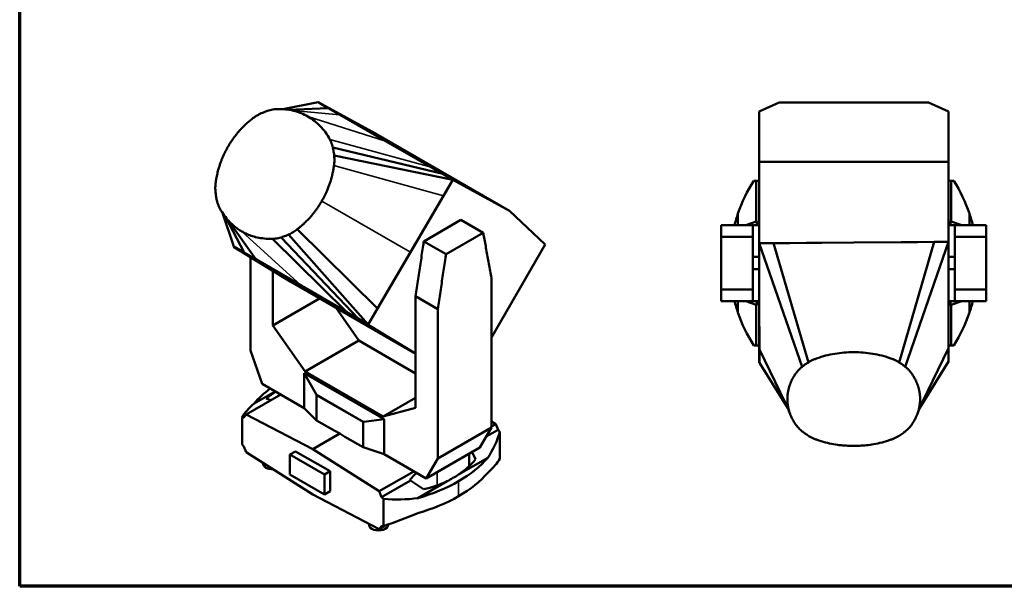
# Paper-space layout 'Sheet_1' of a CAD drawing. Header units: millimetres. Extents: x 1 to 117, y 1 to 117.
# Tile 1 of 6: x 1 to 64, y 1 to 37. Entities that reach past the tile are written whole.
import ezdxf

# ---------------------------------------------------------------- set-up
doc = ezdxf.new("R2010")
doc.units = ezdxf.units.MM
for name, color, linetype, lineweight in [('Border (ISO)', 7, 'Continuous', 70), ('Visible (ISO)', 7, 'Continuous', 50), ('Visible Narrow (ISO)', 7, 'Continuous', 35)]:
    doc.layers.add(name, color=color, linetype=linetype, lineweight=lineweight)

# ---------------------------------------------------------------- blocks, each defined once
blk = doc.blocks.new('Borders Chauvet')
at = {"layer": 'Border (ISO)'}
for p, q in [((0.787, 0.787), (0.787, 117.323)), ((117.323, 0.787), (0.787, 0.787))]:
    blk.add_line(p, q, dxfattribs=at)

psp = doc.layouts.new('Sheet_1')

# ---------------------------------------------------------------- linework, layer by layer
at = {"layer": 'Visible (ISO)'}
for p, q in [((19.978, 31.915), (17.709, 31.474)), ((19.985, 31.926), (19.978, 31.915)), ((19.978, 31.915), (20.634, 31.538)), ((28.651, 26.924), (19.985, 31.926)), ((19.985, 31.926), (23.679, 29.905)), ((48.343, 31.32), (49.628, 31.889)), ((49.628, 31.889), (59.233, 31.889)), ((59.233, 31.889), (60.517, 31.32)), ((20.634, 31.538), (18.08, 31.435)), ((20.634, 31.538), (21.387, 31.104)), ((21.387, 31.104), (24.315, 29.42)), ((48.343, 28.08), (48.343, 31.32)), ((60.517, 31.32), (60.517, 28.08)), ((23.679, 29.905), (32.287, 24.935)), ((24.315, 29.42), (27.243, 27.735)), ((27.996, 27.302), (20.93, 29)), ((28.651, 26.924), (21.013, 28.5)), ((48.343, 22.857), (48.343, 28.08)), ((48.343, 28.08), (60.517, 28.08)), ((60.517, 28.08), (60.517, 22.939)), ((27.243, 27.735), (27.996, 27.302)), ((27.996, 27.302), (28.651, 26.924)), ((28.651, 26.924), (28.045, 25.889)), ((32.287, 24.935), (28.651, 26.924)), ((48.16, 26.87), (48, 26.87)), ((48.16, 24.257), (48.16, 26.87)), ((48.343, 26.87), (48.16, 26.87)), ((60.517, 26.87), (60.7, 26.87)), ((60.7, 26.87), (60.86, 26.87)), ((60.7, 24.257), (60.7, 26.87)), ((28.045, 25.889), (25.928, 22.274)), ((14.564, 22.63), (13.827, 24.804)), ((34.578, 22.76), (32.287, 24.935)), ((46.984, 24.012), (46.984, 24.753)), ((61.876, 24.012), (61.876, 24.753)), ((15.217, 22.251), (14.049, 24.495)), ((15.967, 21.817), (14.219, 24.295)), ((26.779, 22.967), (29.168, 24.346)), ((29.168, 24.346), (30.599, 23.52)), ((47.486, 24.012), (48.16, 24.257)), ((48.16, 24.257), (48.186, 24.267)), ((60.7, 24.257), (60.674, 24.267)), ((61.374, 24.012), (60.7, 24.257)), ((23.811, 18.659), (18.639, 23.745)), ((28.21, 22.141), (30.599, 23.52)), ((45.911, 24.012), (47.934, 24.012)), ((45.911, 23.261), (45.911, 24.012)), ((48.343, 24.012), (47.934, 24.012)), ((47.934, 24.012), (47.934, 23.261)), ((60.517, 24.012), (60.926, 24.012)), ((62.95, 24.012), (60.926, 24.012)), ((60.926, 24.012), (60.926, 23.261)), ((62.95, 23.261), (62.95, 24.012)), ((21.802, 18.437), (17.045, 23.133)), ((22.552, 18.002), (17.597, 23.227)), ((23.205, 17.624), (18.071, 23.405)), ((28.21, 22.141), (26.779, 22.967)), ((47.934, 23.261), (45.911, 23.261)), ((45.911, 19.882), (45.911, 23.261)), ((47.934, 19.882), (47.934, 23.261)), ((60.517, 22.939), (48.343, 22.857)), ((48.343, 22.857), (48.343, 22.848)), ((48.343, 22.848), (49.264, 22.854)), ((48.346, 21.993), (48.343, 22.848)), ((48.343, 22.848), (48.343, 15.148)), ((48.343, 22.848), (51.116, 14.91)), ((49.264, 22.854), (50.32, 22.862)), ((49.264, 22.854), (51.511, 15.187)), ((50.32, 22.862), (54.43, 22.893)), ((54.43, 22.893), (58.54, 22.924)), ((59.597, 22.932), (57.349, 15.187)), ((60.517, 22.939), (57.744, 14.91)), ((58.54, 22.924), (59.597, 22.932)), ((59.597, 22.932), (60.517, 22.939)), ((60.517, 22.939), (60.517, 22.082)), ((60.926, 19.882), (60.926, 23.261)), ((60.926, 23.261), (62.95, 23.261)), ((62.95, 19.882), (62.95, 23.261)), ((14.556, 22.654), (14.534, 22.617)), ((14.534, 22.617), (23.198, 17.612)), ((18.188, 20.394), (14.534, 22.617)), ((15.217, 22.251), (14.564, 22.63)), ((15.967, 21.817), (15.217, 22.251)), ((25.928, 22.274), (23.811, 18.659)), ((31.13, 16.788), (34.578, 22.76)), ((15.63, 15.959), (15.63, 21.95)), ((18.885, 20.127), (15.967, 21.817)), ((48.343, 21.965), (47.934, 21.965)), ((48.355, 19.007), (48.346, 21.993)), ((60.517, 22.082), (60.517, 19.088)), ((60.926, 21.965), (60.517, 21.965)), ((17.061, 21.08), (17.061, 17.564)), ((48.343, 21.178), (47.934, 21.178)), ((60.926, 21.178), (60.517, 21.178)), ((18.188, 20.394), (26.247, 15.741)), ((31.13, 20.612), (31.13, 10.996)), ((21.802, 18.437), (18.885, 20.127)), ((45.911, 19.882), (47.934, 19.882)), ((45.911, 19.13), (45.911, 19.882)), ((47.934, 19.882), (47.934, 19.13)), ((62.95, 19.882), (60.926, 19.882)), ((60.926, 19.882), (60.926, 19.13)), ((62.95, 19.13), (62.95, 19.882)), ((17.061, 17.564), (20.075, 19.305)), ((26.247, 19.445), (27.678, 18.619)), ((26.247, 19.445), (26.247, 12.26)), ((47.934, 19.13), (45.911, 19.13)), ((46.984, 19.13), (46.984, 18.39)), ((48.16, 18.885), (47.486, 19.13)), ((47.934, 19.13), (48.343, 19.13)), ((48.364, 16.022), (48.355, 19.007)), ((60.926, 19.13), (60.517, 19.13)), ((60.517, 19.088), (60.517, 16.094)), ((60.7, 18.885), (61.374, 19.13)), ((60.926, 19.13), (62.95, 19.13)), ((61.876, 19.13), (61.876, 18.39)), ((22.6, 16.585), (21.11, 18.707)), ((22.552, 18.002), (21.802, 18.437)), ((23.811, 18.659), (23.205, 17.624)), ((27.678, 9.003), (27.678, 18.619)), ((48.186, 18.876), (48.16, 18.885)), ((48.16, 18.885), (48.16, 16.273)), ((60.674, 18.876), (60.7, 18.885)), ((60.7, 18.885), (60.7, 16.273)), ((23.205, 17.624), (22.552, 18.002)), ((17.061, 17.564), (19.148, 14.592)), ((23.205, 17.624), (23.198, 17.612)), ((23.198, 17.612), (26.247, 15.758)), ((19.148, 14.592), (22.6, 16.585)), ((22.6, 16.585), (26.247, 14.479)), ((16.38, 13.805), (15.63, 15.959)), ((48, 16.273), (48.16, 16.273)), ((48.16, 16.273), (48.343, 16.273)), ((48.367, 15.167), (48.364, 16.022)), ((48.364, 16.022), (50.037, 12.572)), ((60.517, 16.094), (58.834, 12.603)), ((60.7, 16.273), (60.517, 16.273)), ((60.517, 16.094), (60.517, 15.237)), ((60.86, 16.273), (60.7, 16.273)), ((60.517, 15.237), (58.682, 12.267)), ((60.511, 15.227), (60.517, 15.227)), ((60.517, 15.237), (60.517, 15.227)), ((24.16, 11.698), (19.148, 14.592)), ((48.343, 15.148), (48.379, 15.148)), ((48.367, 15.167), (50.188, 12.241)), ((19.086, 12.242), (19.086, 14.496)), ((19.086, 14.496), (24.222, 11.53)), ((19.086, 14.496), (19.857, 13.136)), ((17.217, 13.321), (15.865, 12.541)), ((19.086, 12.242), (16.38, 13.805)), ((17.573, 13.116), (15.355, 11.835)), ((16.946, 12.754), (16.649, 12.868)), ((19.884, 13.066), (19.884, 11.46)), ((24.16, 11.698), (26.247, 12.903)), ((19.884, 11.46), (19.086, 12.242)), ((26.247, 12.26), (24.16, 11.698)), ((15.087, 11.653), (15.087, 9.903)), ((15.087, 11.653), (15.2, 11.649)), ((15.2, 11.649), (15.355, 11.835)), ((15.355, 11.835), (19.633, 9.612)), ((21.049, 10.787), (19.884, 11.46)), ((24.222, 11.53), (22.913, 11.372)), ((24.222, 9.277), (24.222, 11.53)), ((21.049, 10.787), (21.376, 10.618)), ((22.868, 11.343), (22.868, 9.738)), ((27.678, 9.003), (31.13, 10.996)), ((31.13, 10.996), (30.38, 9.708)), ((30.79, 10.411), (31.56, 10.856)), ((31.13, 11.396), (31.405, 11.221)), ((31.13, 11.062), (31.405, 11.221)), ((31.405, 11.221), (31.56, 10.856)), ((31.56, 10.856), (31.674, 10.729)), ((21.376, 10.618), (19.633, 9.612)), ((21.376, 10.618), (21.702, 10.41)), ((22.868, 9.738), (21.702, 10.41)), ((31.674, 10.729), (31.674, 8.979)), ((15.2, 9.776), (15.087, 9.903)), ((15.355, 9.411), (15.2, 9.776)), ((23.912, 6.895), (19.633, 9.612)), ((24.222, 9.277), (22.868, 9.738)), ((26.928, 7.715), (30.38, 9.708)), ((19.633, 6.694), (15.355, 9.411)), ((18.52, 9.466), (18.166, 9.262)), ((18.166, 9.262), (18.166, 7.976)), ((20.393, 7.976), (18.166, 9.262)), ((18.52, 9.466), (20.747, 8.181)), ((26.928, 7.715), (24.222, 9.277)), ((26.928, 7.715), (27.678, 9.003)), ((29.004, 7.967), (30.895, 9.059)), ((29.701, 9.316), (29.701, 8.524)), ((30.111, 8.956), (29.888, 9.423)), ((16.436, 8.669), (16.436, 8.724)), ((18.166, 7.976), (20.393, 6.691)), ((20.747, 8.181), (20.393, 7.976)), ((20.393, 6.691), (20.393, 7.976)), ((20.747, 8.181), (20.747, 6.895)), ((26.13, 8.175), (23.912, 6.895)), ((25.889, 7.636), (25.914, 7.596)), ((25.914, 7.596), (24.067, 6.53)), ((25.914, 7.596), (26.768, 7.025)), ((28.286, 7.553), (26.395, 6.461)), ((19.633, 6.694), (23.912, 4.47)), ((20.747, 6.895), (20.393, 6.691)), ((24.067, 6.53), (23.912, 6.895)), ((24.18, 6.403), (24.067, 6.53)), ((24.18, 6.403), (24.18, 4.653)), ((23.257, 4.811), (23.257, 4.731)), ((24.298, 4.693), (23.912, 4.47)), ((23.912, 4.47), (24.067, 4.656)), ((24.067, 4.656), (24.18, 4.653)), ((24.477, 4.755), (24.477, 4.731))]:
    psp.add_line(p, q, dxfattribs=at)
for centre, start, end in [((56.323, 21.575), 147.53653, 161.20664), ((52.537, 21.575), 18.79336, 32.46347), ((56.323, 21.575), 161.20664, 165.69502), ((52.537, 21.575), 14.30498, 18.79336), ((56.323, 21.568), 194.30498, 198.79336), ((52.537, 21.568), 341.20664, 345.69502), ((56.323, 21.568), 198.79336, 212.46347), ((52.537, 21.568), 327.53653, 341.20664)]:
    psp.add_arc(centre, 9.865, start, end, dxfattribs=at)
for centre, major_axis, ratio, start_param, end_param in [((31.972, 21.584), (0, -16.434), 1, 1.719077, 1.734759), ((76.888, 21.584), (-16.434, 0), 1, 6.119223, 6.134904), ((31.972, 21.558), (0, -16.434), 1, 1.406834, 1.422515), ((76.888, 21.558), (-16.434, 0), 1, 0.148281, 0.163963), ((24.716, 10.025), (-9.865, 0), 0.57735, 5.626483, 5.825793), ((24.702, 13.626), (9.297, 2.771), 0.282008, 2.412818, 2.528506), ((19.644, 13.301), (0.234, -0.249), 0.197158, 0.206959, 0.682706), ((24.716, 13.624), (-9.83, -2.93), 0.282008, 5.741932, 5.98052), ((23.274, 11.205), (-0.405, 0.145), 0.21158, 5.883038, 6.358785), ((22.044, 15.172), (8.838, -6.132), 0.714693, 0.002953, 0.241542), ((22.058, 15.152), (8.359, -5.799), 0.714693, 6.012605, 6.214306), ((22.044, 11.574), (-9.865, 0), 0.57735, 2.355845, 2.6842), ((22.044, 7.008), (9.83, 2.93), 0.282008, 5.741932, 5.98052), ((17.047, 8.669), (-0.61, 0), 0.57735, 0, 1.621687), ((39.251, -18.284), (-10.797, 27.779), 0.446039, 0.190801, 0.232592), ((22.058, 11.563), (9.33, 0), 0.57735, 5.443314, 5.55226), ((22.044, 10.607), (9.865, 0), 0.57735, 5.497437, 5.825793), ((22.039, 11.571), (-9.865, 0), 0.57735, 2.028189, 2.356544), ((22.058, 15.152), (8.359, -5.799), 0.714693, 5.701959, 5.90366), ((22.039, 15.169), (8.838, -6.132), 0.714693, 5.391538, 5.630126), ((22.039, 10.604), (9.865, 0), 0.57735, 5.169781, 5.498137), ((22.039, 7.006), (9.83, 2.93), 0.282008, 4.847331, 5.08592), ((23.867, 4.731), (-0.61, 0), 0.57735, 0, 3.141593)]:
    psp.add_ellipse(centre, major_axis=major_axis, ratio=ratio, start_param=start_param, end_param=end_param, dxfattribs=at)
for points, knots in [([(15.759, 30.866), (15.826, 30.918), (15.893, 30.965), (16.022, 31.048), (16.084, 31.084), (16.207, 31.15), (16.268, 31.18), (16.327, 31.206)], [-1, -1, -1, -1, -0.6666667, -0.6666667, -0.3333333, -0.3333333, 0, 0, 0, 0]), ([(16.327, 31.206), (16.371, 31.225), (16.418, 31.245), (16.518, 31.285), (16.57, 31.305), (16.682, 31.345), (16.74, 31.365), (16.801, 31.384)], [-1, -1, -1, -1, -0.666667, -0.666667, -0.333333, -0.333333, 0, 0, 0, 0]), ([(17.352, 31.478), (17.537, 31.484), (17.718, 31.478), (18.069, 31.441), (18.239, 31.411), (18.569, 31.329), (18.728, 31.278), (19.037, 31.153), (19.187, 31.08), (19.33, 30.997)], [-1, -1, -1, -1, -0.75, -0.75, -0.5, -0.5, -0.25, -0.25, 0, 0, 0, 0]), ([(18.409, 31.369), (18.451, 31.358), (18.481, 31.351), (18.495, 31.348), (18.496, 31.348), (18.496, 31.348)], [0, 0, 0, 0, 1.602889, 1.602889, 2.009416, 2.009416, 2.009416, 2.009416]), ([(14.18, 29.048), (14.218, 29.114), (14.255, 29.176), (14.292, 29.235), (14.328, 29.293), (14.363, 29.348), (14.398, 29.399), (14.432, 29.451), (14.466, 29.5), (14.498, 29.545), (14.53, 29.591), (14.562, 29.634), (14.592, 29.675), (14.622, 29.715), (14.652, 29.754), (14.68, 29.79), (14.708, 29.826), (14.736, 29.861), (14.762, 29.893), (14.789, 29.926), (14.815, 29.957), (14.84, 29.986), (14.865, 30.016), (14.889, 30.044), (14.913, 30.071), (14.937, 30.098), (14.96, 30.124), (14.983, 30.15), (14.989, 30.156), (14.995, 30.162), (15, 30.168), (15.018, 30.187), (15.035, 30.205), (15.052, 30.224), (15.074, 30.248), (15.097, 30.271), (15.119, 30.294), (15.142, 30.318), (15.165, 30.341), (15.188, 30.364), (15.211, 30.387), (15.235, 30.411), (15.261, 30.435), (15.286, 30.459), (15.312, 30.485), (15.34, 30.511), (15.368, 30.537), (15.397, 30.563), (15.428, 30.591), (15.459, 30.619), (15.492, 30.648), (15.527, 30.677), (15.561, 30.707), (15.598, 30.737), (15.636, 30.769), (15.675, 30.8), (15.716, 30.833), (15.759, 30.866)], [-1, -1, -1, -1, -0.944444, -0.944444, -0.944444, -0.888889, -0.888889, -0.888889, -0.833333, -0.833333, -0.833333, -0.777778, -0.777778, -0.777778, -0.722222, -0.722222, -0.722222, -0.666667, -0.666667, -0.666667, -0.611111, -0.611111, -0.611111, -0.555556, -0.555556, -0.555556, -0.5, -0.5, -0.5, -0.486304, -0.486304, -0.486304, -0.444444, -0.444444, -0.444444, -0.388889, -0.388889, -0.388889, -0.333333, -0.333333, -0.333333, -0.277778, -0.277778, -0.277778, -0.222222, -0.222222, -0.222222, -0.166667, -0.166667, -0.166667, -0.111111, -0.111111, -0.111111, -0.055556, -0.055556, -0.055556, 0, 0, 0, 0]), ([(19.33, 30.997), (19.474, 30.915), (19.612, 30.821), (19.874, 30.616), (19.999, 30.503), (20.234, 30.259), (20.345, 30.127), (20.553, 29.842), (20.649, 29.688), (20.736, 29.525)], [0, 0, 0, 0, 0.25, 0.25, 0.5, 0.5, 0.75, 0.75, 1, 1, 1, 1]), ([(13.395, 26.772), (13.405, 26.845), (13.416, 26.915), (13.439, 27.047), (13.45, 27.109), (13.475, 27.228), (13.487, 27.285), (13.512, 27.392), (13.525, 27.443), (13.55, 27.54), (13.563, 27.585), (13.588, 27.673), (13.601, 27.715), (13.625, 27.795), (13.638, 27.833), (13.662, 27.906), (13.674, 27.941), (13.698, 28.01), (13.71, 28.043), (13.734, 28.107), (13.746, 28.138), (13.77, 28.2), (13.782, 28.231), (13.807, 28.292), (13.82, 28.322), (13.846, 28.383), (13.859, 28.414), (13.888, 28.479), (13.903, 28.513), (13.936, 28.583), (13.954, 28.62), (13.991, 28.697), (14.011, 28.736), (14.054, 28.819), (14.076, 28.863), (14.126, 28.953), (14.152, 29), (14.18, 29.048)], [-1, -1, -1, -1, -0.9444444, -0.9444444, -0.8888889, -0.8888889, -0.8333333, -0.8333333, -0.7777778, -0.7777778, -0.7222222, -0.7222222, -0.6666667, -0.6666667, -0.6111111, -0.6111111, -0.5555556, -0.5555556, -0.5, -0.5, -0.4444444, -0.4444444, -0.3888889, -0.3888889, -0.3333333, -0.3333333, -0.2777778, -0.2777778, -0.2222222, -0.2222222, -0.1666667, -0.1666667, -0.1111111, -0.1111111, -0.0555556, -0.0555556, 0, 0, 0, 0]), ([(20.93, 29), (20.944, 28.938), (20.956, 28.877), (20.977, 28.761), (20.986, 28.705), (21.002, 28.599), (21.008, 28.548), (21.013, 28.5)], [0, 0, 0, 0, 0.333333, 0.333333, 0.666667, 0.666667, 1, 1, 1, 1]), ([(21.013, 28.5), (21.02, 28.436), (21.025, 28.369), (21.029, 28.229), (21.029, 28.157), (21.021, 28.004), (21.014, 27.923), (21.002, 27.839)], [0, 0, 0, 0, 0.3333333, 0.3333333, 0.6666667, 0.6666667, 1, 1, 1, 1]), ([(21.002, 27.839), (20.995, 27.785), (20.988, 27.733), (20.98, 27.684), (20.972, 27.635), (20.963, 27.588), (20.955, 27.543), (20.947, 27.498), (20.938, 27.456), (20.93, 27.415), (20.921, 27.374), (20.913, 27.335), (20.904, 27.298), (20.896, 27.261), (20.887, 27.226), (20.879, 27.192), (20.87, 27.158), (20.862, 27.125), (20.853, 27.093), (20.845, 27.062), (20.836, 27.03), (20.827, 26.999), (20.818, 26.968), (20.809, 26.936), (20.8, 26.905), (20.793, 26.881), (20.785, 26.857), (20.778, 26.833), (20.775, 26.825), (20.772, 26.817), (20.77, 26.809), (20.76, 26.776), (20.749, 26.743), (20.737, 26.709), (20.725, 26.674), (20.713, 26.639), (20.7, 26.603), (20.687, 26.566), (20.673, 26.528), (20.658, 26.489), (20.643, 26.45), (20.627, 26.409), (20.61, 26.366), (20.593, 26.324), (20.574, 26.279), (20.554, 26.233), (20.534, 26.186), (20.513, 26.137), (20.489, 26.086), (20.466, 26.035), (20.44, 25.982), (20.413, 25.927), (20.385, 25.871), (20.356, 25.813), (20.323, 25.752), (20.291, 25.691), (20.256, 25.628), (20.218, 25.562)], [0, 0, 0, 0, 0.055556, 0.055556, 0.055556, 0.111111, 0.111111, 0.111111, 0.166667, 0.166667, 0.166667, 0.222222, 0.222222, 0.222222, 0.277778, 0.277778, 0.277778, 0.333333, 0.333333, 0.333333, 0.388889, 0.388889, 0.388889, 0.444444, 0.444444, 0.444444, 0.486304, 0.486304, 0.486304, 0.5, 0.5, 0.5, 0.555555, 0.555555, 0.555555, 0.611111, 0.611111, 0.611111, 0.666666, 0.666666, 0.666666, 0.722222, 0.722222, 0.722222, 0.777777, 0.777777, 0.777777, 0.833333, 0.833333, 0.833333, 0.888889, 0.888889, 0.888889, 0.944444, 0.944444, 0.944444, 1, 1, 1, 1]), ([(13.385, 26.11), (13.379, 26.17), (13.374, 26.228), (13.37, 26.339), (13.369, 26.392), (13.371, 26.496), (13.374, 26.549), (13.382, 26.657), (13.388, 26.714), (13.395, 26.772)], [-1, -1, -1, -1, -0.75, -0.75, -0.5, -0.5, -0.25, -0.25, 0, 0, 0, 0]), ([(13.468, 25.61), (13.45, 25.692), (13.433, 25.774), (13.406, 25.941), (13.394, 26.025), (13.385, 26.11)], [-1.414948, -1.414948, -1.414948, -1.414948, -0.707521, -0.707521, 0, 0, 0, 0]), ([(13.662, 25.086), (13.633, 25.141), (13.606, 25.196), (13.558, 25.311), (13.536, 25.37), (13.498, 25.489), (13.482, 25.549), (13.468, 25.61)], [-1, -1, -1, -1, -0.666667, -0.666667, -0.333333, -0.333333, 0, 0, 0, 0]), ([(20.218, 25.562), (20.19, 25.514), (20.162, 25.467), (20.109, 25.38), (20.083, 25.338), (20.032, 25.26), (20.008, 25.223), (19.96, 25.152), (19.937, 25.119), (19.893, 25.055), (19.871, 25.025), (19.829, 24.968), (19.809, 24.94), (19.769, 24.887), (19.749, 24.861), (19.709, 24.809), (19.688, 24.783), (19.647, 24.731), (19.626, 24.705), (19.582, 24.653), (19.559, 24.626), (19.512, 24.571), (19.488, 24.543), (19.436, 24.485), (19.409, 24.455), (19.353, 24.394), (19.323, 24.362), (19.259, 24.297), (19.226, 24.263), (19.155, 24.192), (19.117, 24.156), (19.037, 24.08), (18.994, 24.041), (18.903, 23.961), (18.855, 23.919), (18.752, 23.834), (18.697, 23.79), (18.639, 23.745)], [0, 0, 0, 0, 0.0555556, 0.0555556, 0.1111111, 0.1111111, 0.1666667, 0.1666667, 0.2222222, 0.2222222, 0.2777778, 0.2777778, 0.3333333, 0.3333333, 0.3888889, 0.3888889, 0.4444444, 0.4444444, 0.5, 0.5, 0.5555556, 0.5555556, 0.6111111, 0.6111111, 0.6666667, 0.6666667, 0.7222222, 0.7222222, 0.7777778, 0.7777778, 0.8333333, 0.8333333, 0.8888889, 0.8888889, 0.9444444, 0.9444444, 1, 1, 1, 1]), ([(15.067, 23.614), (14.981, 23.664), (14.891, 23.72), (14.709, 23.849), (14.616, 23.921), (14.426, 24.084), (14.33, 24.176), (14.136, 24.386), (14.038, 24.503), (13.846, 24.769), (13.751, 24.919), (13.662, 25.086)], [-1, -1, -1, -1, -0.8, -0.8, -0.6, -0.6, -0.4, -0.4, -0.2, -0.2, 0, 0, 0, 0]), ([(14.27, 24.24), (14.27, 24.24), (14.264, 24.246), (14.248, 24.265), (14.238, 24.276), (14.225, 24.289)], [3.552256, 3.552256, 3.552256, 3.552256, 4.775999, 4.775999, 5.751578, 5.751578, 5.751578, 5.751578]), ([(17.045, 23.133), (16.856, 23.126), (16.679, 23.134), (16.352, 23.167), (16.202, 23.193), (15.924, 23.256), (15.796, 23.294), (15.559, 23.376), (15.451, 23.42), (15.248, 23.514), (15.154, 23.564), (15.067, 23.614)], [0, 0, 0, 0, 0.2, 0.2, 0.4, 0.4, 0.6, 0.6, 0.8, 0.8, 1, 1, 1, 1]), ([(18.639, 23.745), (18.593, 23.709), (18.546, 23.676), (18.456, 23.614), (18.412, 23.586), (18.323, 23.532), (18.277, 23.506), (18.179, 23.455), (18.126, 23.429), (18.071, 23.405)], [0, 0, 0, 0, 0.25, 0.25, 0.5, 0.5, 0.75, 0.75, 1, 1, 1, 1]), ([(30.599, 23.52), (30.612, 23.449), (30.625, 23.379), (30.691, 23.019), (30.745, 22.729), (30.853, 22.138), (30.909, 21.832), (31.019, 21.224), (31.075, 20.918), (31.13, 20.612)], [-29.629865, -29.629865, -29.629865, -29.629865, -27.465265, -27.465265, -18.631898, -18.631898, -9.371814, -9.371814, 0, 0, 0, 0]), ([(17.597, 23.227), (17.537, 23.208), (17.476, 23.192), (17.354, 23.166), (17.292, 23.155), (17.169, 23.14), (17.107, 23.135), (17.045, 23.133)], [0, 0, 0, 0, 0.333333, 0.333333, 0.666667, 0.666667, 1, 1, 1, 1]), ([(18.071, 23.405), (18.011, 23.378), (17.953, 23.354), (17.843, 23.311), (17.79, 23.292), (17.689, 23.256), (17.642, 23.241), (17.597, 23.227)], [0, 0, 0, 0, 0.3333333, 0.3333333, 0.6666667, 0.6666667, 1, 1, 1, 1]), ([(26.779, 22.967), (26.766, 22.881), (26.753, 22.795), (26.686, 22.359), (26.633, 22.007), (26.525, 21.291), (26.469, 20.922), (26.359, 20.186), (26.303, 19.815), (26.247, 19.445)], [-46.389121, -46.389121, -46.389121, -46.389121, -43.725621, -43.725621, -32.856332, -32.856332, -21.461976, -21.461976, -9.930137, -9.930137, -9.930137, -9.930137]), ([(27.678, 18.619), (27.734, 18.989), (27.79, 19.36), (27.9, 20.095), (27.956, 20.465), (28.064, 21.181), (28.117, 21.533), (28.184, 21.969), (28.197, 22.055), (28.21, 22.141)], [-6.651218, -6.651218, -6.651218, -6.651218, -4.547463, -4.547463, -2.468789, -2.468789, -0.485903, -0.485903, 0, 0, 0, 0]), ([(52.038, 15.44), (52.23, 15.509), (52.426, 15.569), (52.821, 15.67), (53.019, 15.712), (53.419, 15.778), (53.62, 15.803), (54.024, 15.836), (54.227, 15.844), (54.43, 15.844)], [-1, -1, -1, -1, -0.75, -0.75, -0.5, -0.5, -0.25, -0.25, 0, 0, 0, 0]), ([(54.43, 15.844), (54.633, 15.844), (54.836, 15.836), (55.241, 15.803), (55.441, 15.778), (55.841, 15.712), (56.039, 15.67), (56.434, 15.569), (56.63, 15.509), (56.823, 15.44)], [0, 0, 0, 0, 0.25, 0.25, 0.5, 0.5, 0.75, 0.75, 1, 1, 1, 1]), ([(50.722, 14.501), (50.762, 14.557), (50.804, 14.609), (50.89, 14.705), (50.933, 14.75), (51.023, 14.834), (51.07, 14.873), (51.116, 14.91)], [-1, -1, -1, -1, -0.6666667, -0.6666667, -0.3333333, -0.3333333, 0, 0, 0, 0]), ([(51.116, 14.91), (51.151, 14.938), (51.189, 14.967), (51.27, 15.026), (51.314, 15.057), (51.407, 15.121), (51.457, 15.154), (51.511, 15.187)], [-1, -1, -1, -1, -0.666667, -0.666667, -0.333333, -0.333333, 0, 0, 0, 0]), ([(57.349, 15.187), (57.403, 15.154), (57.453, 15.121), (57.546, 15.057), (57.59, 15.026), (57.671, 14.967), (57.709, 14.938), (57.744, 14.91)], [0, 0, 0, 0, 0.333333, 0.333333, 0.666667, 0.666667, 1, 1, 1, 1]), ([(57.744, 14.91), (57.79, 14.873), (57.837, 14.834), (57.927, 14.75), (57.97, 14.705), (58.056, 14.609), (58.098, 14.557), (58.138, 14.501)], [0, 0, 0, 0, 0.3333333, 0.3333333, 0.6666667, 0.6666667, 1, 1, 1, 1]), ([(50.16, 12.83), (50.16, 12.884), (50.162, 12.935), (50.165, 12.983), (50.168, 13.032), (50.172, 13.078), (50.177, 13.122), (50.182, 13.166), (50.187, 13.207), (50.194, 13.247), (50.2, 13.286), (50.207, 13.324), (50.214, 13.359), (50.221, 13.395), (50.229, 13.429), (50.237, 13.461), (50.245, 13.493), (50.253, 13.524), (50.261, 13.553), (50.269, 13.582), (50.278, 13.61), (50.286, 13.637), (50.295, 13.664), (50.303, 13.69), (50.312, 13.715), (50.321, 13.74), (50.329, 13.765), (50.338, 13.788), (50.341, 13.794), (50.343, 13.8), (50.345, 13.806), (50.352, 13.823), (50.359, 13.841), (50.366, 13.858), (50.375, 13.88), (50.384, 13.903), (50.394, 13.925), (50.404, 13.947), (50.414, 13.97), (50.424, 13.992), (50.435, 14.015), (50.446, 14.037), (50.458, 14.061), (50.469, 14.085), (50.482, 14.11), (50.496, 14.135), (50.509, 14.161), (50.524, 14.188), (50.54, 14.216), (50.556, 14.244), (50.573, 14.273), (50.592, 14.303), (50.61, 14.334), (50.63, 14.365), (50.652, 14.398), (50.674, 14.431), (50.697, 14.466), (50.722, 14.501)], [-1, -1, -1, -1, -0.944444, -0.944444, -0.944444, -0.888889, -0.888889, -0.888889, -0.833333, -0.833333, -0.833333, -0.777778, -0.777778, -0.777778, -0.722222, -0.722222, -0.722222, -0.666667, -0.666667, -0.666667, -0.611111, -0.611111, -0.611111, -0.555556, -0.555556, -0.555556, -0.5, -0.5, -0.5, -0.486304, -0.486304, -0.486304, -0.444444, -0.444444, -0.444444, -0.388889, -0.388889, -0.388889, -0.333333, -0.333333, -0.333333, -0.277778, -0.277778, -0.277778, -0.222222, -0.222222, -0.222222, -0.166667, -0.166667, -0.166667, -0.111111, -0.111111, -0.111111, -0.055556, -0.055556, -0.055556, 0, 0, 0, 0]), ([(58.138, 14.501), (58.163, 14.466), (58.187, 14.431), (58.208, 14.398), (58.23, 14.365), (58.25, 14.334), (58.269, 14.303), (58.287, 14.273), (58.304, 14.244), (58.32, 14.216), (58.336, 14.188), (58.351, 14.161), (58.364, 14.135), (58.378, 14.11), (58.391, 14.085), (58.403, 14.061), (58.414, 14.037), (58.425, 14.015), (58.436, 13.992), (58.446, 13.97), (58.456, 13.947), (58.466, 13.925), (58.476, 13.903), (58.485, 13.88), (58.495, 13.858), (58.502, 13.841), (58.508, 13.823), (58.515, 13.806), (58.517, 13.8), (58.52, 13.794), (58.522, 13.788), (58.531, 13.765), (58.54, 13.74), (58.548, 13.715), (58.557, 13.69), (58.566, 13.664), (58.574, 13.637), (58.583, 13.61), (58.591, 13.582), (58.599, 13.553), (58.607, 13.524), (58.615, 13.493), (58.623, 13.461), (58.631, 13.429), (58.639, 13.395), (58.646, 13.359), (58.653, 13.324), (58.66, 13.286), (58.666, 13.247), (58.673, 13.207), (58.678, 13.166), (58.683, 13.122), (58.688, 13.078), (58.692, 13.032), (58.695, 12.983), (58.698, 12.935), (58.7, 12.884), (58.7, 12.83)], [0, 0, 0, 0, 0.055556, 0.055556, 0.055556, 0.111111, 0.111111, 0.111111, 0.166667, 0.166667, 0.166667, 0.222222, 0.222222, 0.222222, 0.277778, 0.277778, 0.277778, 0.333333, 0.333333, 0.333333, 0.388889, 0.388889, 0.388889, 0.444444, 0.444444, 0.444444, 0.486304, 0.486304, 0.486304, 0.5, 0.5, 0.5, 0.555555, 0.555555, 0.555555, 0.611111, 0.611111, 0.611111, 0.666666, 0.666666, 0.666666, 0.722222, 0.722222, 0.722222, 0.777777, 0.777777, 0.777777, 0.833333, 0.833333, 0.833333, 0.888889, 0.888889, 0.888889, 0.944444, 0.944444, 0.944444, 1, 1, 1, 1]), ([(50.722, 11.159), (50.688, 11.207), (50.657, 11.253), (50.6, 11.342), (50.574, 11.384), (50.527, 11.466), (50.506, 11.505), (50.467, 11.579), (50.449, 11.615), (50.417, 11.683), (50.402, 11.716), (50.375, 11.779), (50.363, 11.808), (50.34, 11.866), (50.33, 11.894), (50.311, 11.947), (50.302, 11.973), (50.286, 12.023), (50.278, 12.048), (50.264, 12.096), (50.257, 12.119), (50.245, 12.166), (50.239, 12.189), (50.228, 12.235), (50.223, 12.258), (50.213, 12.304), (50.209, 12.328), (50.199, 12.378), (50.195, 12.404), (50.187, 12.459), (50.183, 12.488), (50.176, 12.548), (50.172, 12.579), (50.167, 12.645), (50.165, 12.679), (50.161, 12.752), (50.16, 12.79), (50.16, 12.83)], [-1, -1, -1, -1, -0.9444444, -0.9444444, -0.8888889, -0.8888889, -0.8333333, -0.8333333, -0.7777778, -0.7777778, -0.7222222, -0.7222222, -0.6666667, -0.6666667, -0.6111111, -0.6111111, -0.5555556, -0.5555556, -0.5, -0.5, -0.4444444, -0.4444444, -0.3888889, -0.3888889, -0.3333333, -0.3333333, -0.2777778, -0.2777778, -0.2222222, -0.2222222, -0.1666667, -0.1666667, -0.1111111, -0.1111111, -0.0555556, -0.0555556, 0, 0, 0, 0]), ([(58.7, 12.83), (58.7, 12.79), (58.699, 12.752), (58.696, 12.679), (58.693, 12.645), (58.688, 12.579), (58.685, 12.548), (58.677, 12.488), (58.674, 12.459), (58.665, 12.404), (58.661, 12.378), (58.652, 12.328), (58.647, 12.304), (58.637, 12.258), (58.632, 12.235), (58.621, 12.189), (58.615, 12.166), (58.603, 12.119), (58.596, 12.096), (58.582, 12.048), (58.574, 12.023), (58.558, 11.973), (58.549, 11.947), (58.53, 11.894), (58.52, 11.866), (58.497, 11.808), (58.485, 11.779), (58.458, 11.716), (58.443, 11.683), (58.411, 11.615), (58.393, 11.579), (58.354, 11.505), (58.333, 11.466), (58.286, 11.384), (58.26, 11.342), (58.203, 11.253), (58.172, 11.207), (58.138, 11.159)], [0, 0, 0, 0, 0.0555556, 0.0555556, 0.1111111, 0.1111111, 0.1666667, 0.1666667, 0.2222222, 0.2222222, 0.2777778, 0.2777778, 0.3333333, 0.3333333, 0.3888889, 0.3888889, 0.4444444, 0.4444444, 0.5, 0.5, 0.5555556, 0.5555556, 0.6111111, 0.6111111, 0.6666667, 0.6666667, 0.7222222, 0.7222222, 0.7777778, 0.7777778, 0.8333333, 0.8333333, 0.8888889, 0.8888889, 0.9444444, 0.9444444, 1, 1, 1, 1]), ([(58.834, 12.603), (58.769, 12.468), (58.69, 12.292), (58.586, 12.038), (58.554, 11.956), (58.522, 11.873)], [0, 0, 0, 0, 5.216057, 5.216057, 7.662691, 7.662691, 7.662691, 7.662691]), ([(51.116, 10.75), (51.073, 10.784), (51.033, 10.818), (50.96, 10.884), (50.928, 10.916), (50.866, 10.981), (50.836, 11.014), (50.778, 11.084), (50.75, 11.12), (50.722, 11.159)], [-1, -1, -1, -1, -0.75, -0.75, -0.5, -0.5, -0.25, -0.25, 0, 0, 0, 0]), ([(58.138, 11.159), (58.111, 11.12), (58.082, 11.084), (58.024, 11.014), (57.995, 10.981), (57.933, 10.916), (57.9, 10.884), (57.827, 10.818), (57.787, 10.784), (57.744, 10.75)], [0, 0, 0, 0, 0.25, 0.25, 0.5, 0.5, 0.75, 0.75, 1, 1, 1, 1]), ([(51.511, 10.473), (51.441, 10.516), (51.374, 10.561), (51.242, 10.653), (51.178, 10.701), (51.116, 10.75)], [-1.414948, -1.414948, -1.414948, -1.414948, -0.707521, -0.707521, 0, 0, 0, 0]), ([(52.038, 10.22), (51.973, 10.243), (51.911, 10.268), (51.79, 10.321), (51.731, 10.35), (51.617, 10.409), (51.563, 10.44), (51.511, 10.473)], [-1, -1, -1, -1, -0.666667, -0.666667, -0.333333, -0.333333, 0, 0, 0, 0]), ([(54.43, 9.816), (54.308, 9.816), (54.178, 9.819), (53.905, 9.833), (53.763, 9.844), (53.462, 9.877), (53.303, 9.899), (52.969, 9.959), (52.794, 9.996), (52.427, 10.091), (52.234, 10.15), (52.038, 10.22)], [-1, -1, -1, -1, -0.8, -0.8, -0.6, -0.6, -0.4, -0.4, -0.2, -0.2, 0, 0, 0, 0]), ([(56.823, 10.22), (56.626, 10.15), (56.434, 10.091), (56.066, 9.996), (55.891, 9.959), (55.557, 9.899), (55.398, 9.877), (55.097, 9.844), (54.955, 9.833), (54.682, 9.819), (54.552, 9.816), (54.43, 9.816)], [0, 0, 0, 0, 0.2, 0.2, 0.4, 0.4, 0.6, 0.6, 0.8, 0.8, 1, 1, 1, 1]), ([(57.349, 10.473), (57.297, 10.44), (57.243, 10.409), (57.129, 10.35), (57.071, 10.321), (56.949, 10.268), (56.887, 10.243), (56.823, 10.22)], [0, 0, 0, 0, 0.333333, 0.333333, 0.666667, 0.666667, 1, 1, 1, 1]), ([(57.744, 10.75), (57.696, 10.712), (57.649, 10.677), (57.559, 10.611), (57.515, 10.581), (57.43, 10.524), (57.389, 10.497), (57.349, 10.473)], [0, 0, 0, 0, 0.3333333, 0.3333333, 0.6666667, 0.6666667, 1, 1, 1, 1])]:
    psp.add_open_spline(points, degree=3, knots=knots, dxfattribs=at)
for points in [[(16.801, 31.384), (16.862, 31.403), (16.984, 31.435), (17.168, 31.466), (17.291, 31.476), (17.352, 31.478)], [(20.736, 29.525), (20.765, 29.471), (20.818, 29.359), (20.883, 29.184), (20.916, 29.062), (20.93, 29)], [(51.511, 15.187), (51.564, 15.22), (51.673, 15.283), (51.849, 15.367), (51.974, 15.417), (52.038, 15.44)], [(56.823, 15.44), (56.887, 15.417), (57.011, 15.367), (57.187, 15.283), (57.297, 15.22), (57.349, 15.187)], [(50.341, 11.865), (50.244, 12.118), (50.129, 12.382), (50.037, 12.572)]]:
    psp.add_open_spline(points, degree=3, dxfattribs=at)
at = {"layer": 'Visible Narrow (ISO)'}
for p, q in [((21.387, 31.104), (18.33, 31.388)), ((24.315, 29.42), (19.33, 30.997)), ((27.243, 27.735), (20.736, 29.525)), ((28.045, 25.889), (21.002, 27.839)), ((25.928, 22.274), (20.218, 25.562)), ((18.885, 20.127), (15.067, 23.614)), ((19.857, 13.136), (22.913, 11.372)), ((19.884, 13.066), (22.868, 11.343)), ((27.639, 8.125), (27.639, 7.279)), ((29.017, 7.545), (29.017, 6.578))]:
    psp.add_line(p, q, dxfattribs=at)

# ---------------------------------------------------------------- block references
psp.add_blockref('Borders Chauvet', (0, 0))

doc.saveas('drawing.dxf')
